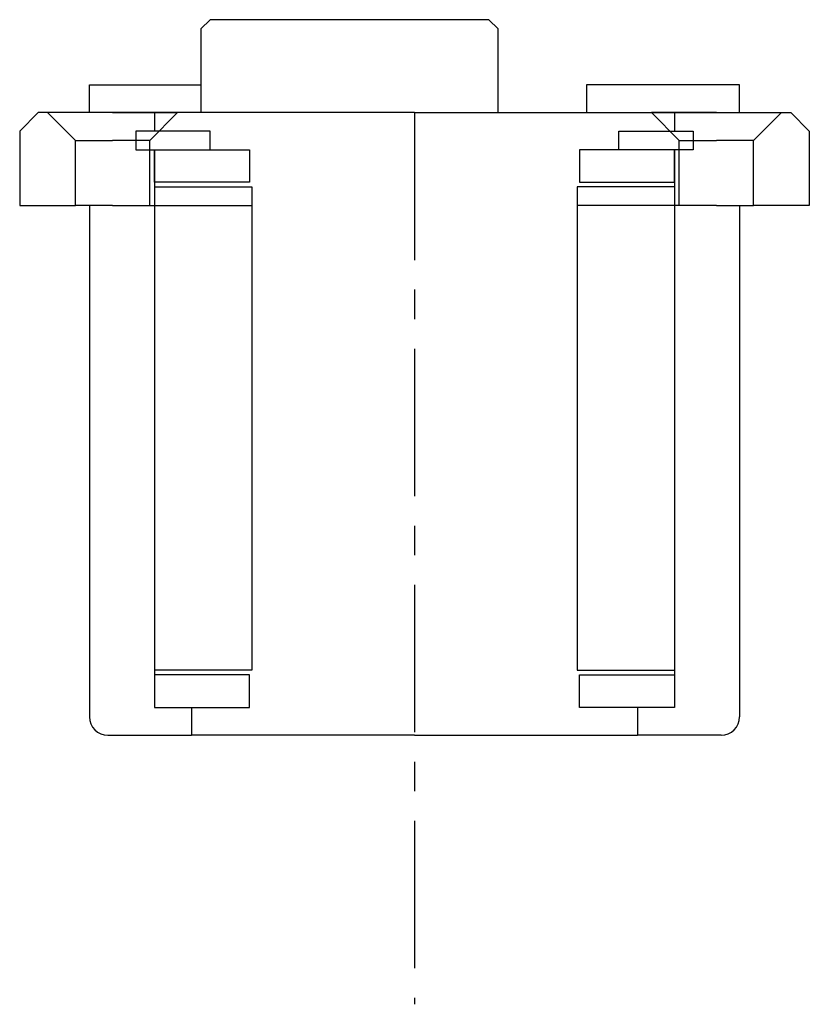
# Model space of a CAD drawing. Header units: millimetres. Extents: x -42 to 42, y -96 to 10.
import ezdxf

# ---------------------------------------------------------------- set-up
doc = ezdxf.new("R2010")
doc.units = ezdxf.units.MM
doc.header["$LTSCALE"] = 0.5
doc.header["$MEASUREMENT"] = 0
doc.linetypes.add('CENTER', pattern=[50.8, 31.75, -6.35, 6.35, -6.35])
doc.layers.get('0').update_dxf_attribs({"linetype": 'CONTINUOUS'})
doc.layers.add('Center', color=1, linetype='CENTER')

msp = doc.modelspace()

# ---------------------------------------------------------------- linework, layer by layer
for p, q in [((-22, 10), (-23, 9)), ((8, 10), (-22, 10)), ((8, 10), (9, 9)), ((-23, 9), (-23, 0)), ((9, 0), (9, 9)), ((-35, 3), (-23, 3)), ((-35, 0), (-35, 3)), ((35, 3), (18.5, 3)), ((18.5, 3), (18.5, 0)), ((35, 0), (35, 3)), ((-40.5, 0), (-42.5, -2)), ((-39.5, 0), (-40.5, 0)), ((-39.5, 0), (-36.5, -3)), ((-32.5, 0), (-39.5, 0)), ((-18.5, 0), (-35, 0)), ((-32.5, 0), (-25.5, 0)), ((-25.5, 0), (-28.5, -3)), ((0, 0), (-28, 0)), ((-25.5, 0), (-28, 0)), ((-28, 0), (-28, -2)), ((0, 0), (28, 0)), ((18.5, 0), (35, 0)), ((25.5, 0), (28, 0)), ((25.5, 0), (28.5, -3)), ((32.5, 0), (25.5, 0)), ((28, 0), (28, -2)), ((32.5, 0), (39.5, 0)), ((39.5, 0), (36.5, -3)), ((39.5, 0), (40.5, 0)), ((40.5, 0), (42.5, -2)), ((-42.5, -2), (-42.5, -10)), ((-22, -2), (-30, -2)), ((-30, -2), (-30, -4)), ((-30, -2), (-30, -4)), ((-28, -2), (-30, -2)), ((-22, -4), (-22, -2)), ((22, -2), (30, -2)), ((22, -4), (22, -2)), ((28, -2), (30, -2)), ((30, -2), (30, -4)), ((30, -2), (30, -4)), ((42.5, -2), (42.5, -10)), ((-36.5, -10), (-36.5, -3)), ((-36.5, -3), (-32.5, -3)), ((-28.5, -3), (-32.5, -3)), ((-28.5, -10), (-28.5, -3)), ((28.5, -10), (28.5, -3)), ((28.5, -3), (32.5, -3)), ((36.5, -3), (32.5, -3)), ((36.5, -10), (36.5, -3)), ((-30, -4), (-22, -4)), ((-30, -4), (-28, -4)), ((-28, -4), (-28, -64)), ((-28, -4), (-17.75, -4)), ((-28, -7.5), (-28, -4)), ((-17.75, -4), (-17.75, -7.5)), ((28, -4), (17.75, -4)), ((17.75, -4), (17.75, -7.5)), ((30, -4), (22, -4)), ((28, -4), (28, -64)), ((30, -4), (28, -4)), ((28, -7.5), (28, -4)), ((-17.75, -7.5), (-28, -7.5)), ((-28, -8), (-28, -60)), ((-28, -8), (-17.5, -8)), ((-17.5, -8), (-17.5, -60)), ((28, -8), (17.5, -8)), ((17.5, -8), (17.5, -60)), ((17.75, -7.5), (28, -7.5)), ((28, -8), (28, -60)), ((-42.5, -10), (-36.5, -10)), ((-32.5, -10), (-36.5, -10)), ((-35, -10), (-35, -65)), ((-32.5, -10), (-28.5, -10)), ((-28.5, -10), (-17.5, -10)), ((28.5, -10), (17.5, -10)), ((32.5, -10), (28.5, -10)), ((32.5, -10), (36.5, -10)), ((35, -10), (35, -65)), ((42.5, -10), (36.5, -10)), ((-17.5, -60), (-28, -60)), ((17.5, -60), (28, -60)), ((-17.75, -60.5), (-28, -60.5)), ((-28, -60.5), (-28, -64)), ((-17.75, -64), (-17.75, -60.5)), ((17.75, -60.5), (28, -60.5)), ((17.75, -64), (17.75, -60.5)), ((28, -60.5), (28, -64)), ((-28, -64), (-17.75, -64)), ((-28, -64), (-24, -64)), ((-24, -64), (-24, -67)), ((28, -64), (17.75, -64)), ((24, -64), (24, -67)), ((28, -64), (24, -64)), ((-33, -67), (-24, -67)), ((0, -67), (-24, -67)), ((0, -67), (24, -67)), ((33, -67), (24, -67))]:
    msp.add_line(p, q)
for centre, start, end in [((-33, -65), 180, 270), ((33, -65), 270, 0)]:
    msp.add_arc(centre, 2, start, end)
at = {"layer": 'Center'}
msp.add_line((0, 0), (0, -95.95), dxfattribs=at)

doc.saveas('drawing.dxf')
